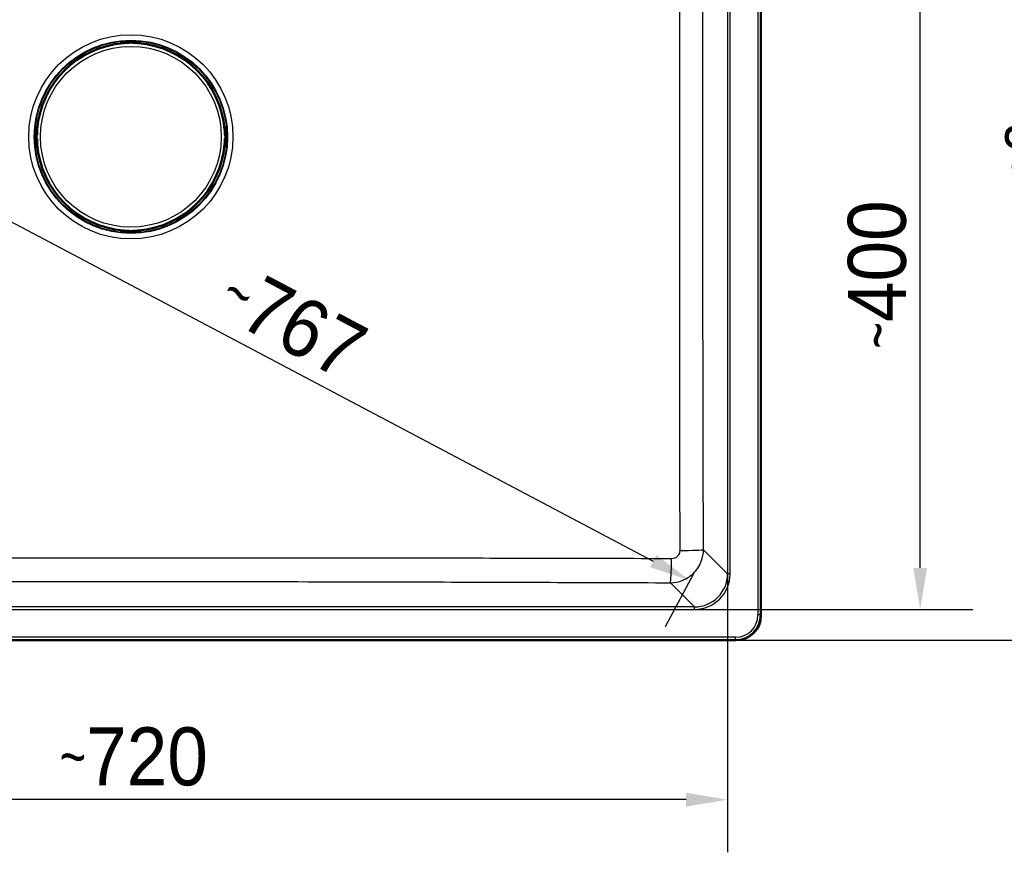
# Model space of a CAD drawing. Header units: millimetres. Extents: x 100 to 2000, y 93 to 2870.
# Tile 3 of 6: x 713 to 1307, y 1347 to 1849. Entities that reach past the tile are written whole.
import ezdxf

# ---------------------------------------------------------------- set-up
doc = ezdxf.new("R2010")
doc.units = ezdxf.units.MM
doc.header["$LTSCALE"] = 10
for name, color, linetype, lineweight in [('Dimensions(ISO)', 7, 'Continuous', 25), ('Visible Edges(ISO)', 7, 'Continuous', 50), ('Visible Tangent Edges(ISO)', 7, 'Continuous', 25)]:
    doc.layers.add(name, color=color, linetype=linetype, lineweight=lineweight)
doc.styles.add('Text_3.5mm', font='arial.ttf', dxfattribs={"width": 0.9})
doc.dimstyles.new('KS-STANDARD', dxfattribs={"dimscale": 10, "dimtxt": 3.5, "dimasz": 2.5, "dimexe": 3.175, "dimexo": 0, "dimgap": 0.8, "dimtad": 1, "dimdec": 1, "dimrnd": 1e-08, "dimtxsty": 'Text_3.5mm', "dimcen": 0.09, "dimdle": 10, "dimclrd": 7, "dimclre": 7, "dimclrt": 7, "dimadec": 0, "dimazin": 2, "dimtfac": 0.714286, "dimtdec": 4, "dimtmove": 0, "dimatfit": 3, "dimfxl": 0, "dimtolj": 1, "dimlwd": 25, "dimlwe": 25, "dimarcsym": 0})

# ---------------------------------------------------------------- blocks, each defined once
blk = doc.blocks.new('*D7')
at = {"layer": 'Defpoints', "color": 0, "linetype": 'Continuous'}
for p in [(1145.04, 1984.94), (1375.01, 1984.94), (1145.04, 1474.94)]:
    blk.add_point(p, dxfattribs=at)
at = {"layer": 'Dimensions(ISO)', "color": 7, "linetype": 'Continuous', "lineweight": 25}
for p, q in [((1145.04, 1984.94), (1406.76, 1984.94)), ((1375.01, 1499.94), (1375.01, 1959.94)), ((1145.04, 1474.94), (1406.76, 1474.94))]:
    blk.add_line(p, q, dxfattribs=at)
at = {"layer": 'Dimensions(ISO)', "color": 7, "linetype": 'Continuous'}
for points in [[(1370.85, 1959.94), (1379.18, 1959.94), (1375.01, 1984.94)], [(1370.85, 1499.94), (1379.18, 1499.94), (1375.01, 1474.94)]]:
    blk.add_solid(points, dxfattribs=at)
at = {"layer": 'Dimensions(ISO)', "color": 7, "linetype": 'Continuous', "lineweight": 25, "insert": (1337.23, 1677.93), "char_height": 35, "attachment_point": 4, "rotation": 90, "style": 'Text_3.5mm'}
blk.add_mtext('\\A1;510{\\H25.000001;\\S+2^ -0;}', dxfattribs=at)
blk = doc.blocks.new('*D8')
at = {"layer": 'Defpoints', "color": 0, "linetype": 'Continuous'}
for p in [(1119.12, 1893.98), (1256.02, 1893.98), (1119.96, 1493.57)]:
    blk.add_point(p, dxfattribs=at)
at = {"layer": 'Dimensions(ISO)', "color": 7, "linetype": 'Continuous', "lineweight": 25}
for p, q in [((1119.12, 1893.98), (1287.77, 1893.98)), ((1256.02, 1518.57), (1256.02, 1868.98)), ((1119.96, 1493.57), (1287.77, 1493.57))]:
    blk.add_line(p, q, dxfattribs=at)
at = {"layer": 'Dimensions(ISO)', "color": 7, "linetype": 'Continuous'}
for points in [[(1251.85, 1868.98), (1260.18, 1868.98), (1256.02, 1893.98)], [(1251.85, 1518.57), (1260.18, 1518.57), (1256.02, 1493.57)]]:
    blk.add_solid(points, dxfattribs=at)
at = {"layer": 'Dimensions(ISO)', "color": 7, "linetype": 'Continuous', "lineweight": 25, "insert": (1230.15, 1650.8), "char_height": 35, "attachment_point": 4, "rotation": 90, "style": 'Text_3.5mm'}
blk.add_mtext('\\A1;\\fArial Narrow|b0|i0;{\\H26.6000;~}\\fArial|b0|i0;400', dxfattribs=at)
blk = doc.blocks.new('*D9')
at = {"layer": 'Defpoints', "color": 0, "linetype": 'Continuous'}
for p in [(420.12, 1514.99), (1139.88, 1514.99), (420.12, 1378.79)]:
    blk.add_point(p, dxfattribs=at)
at = {"layer": 'Dimensions(ISO)', "color": 7, "linetype": 'Continuous', "lineweight": 25}
for p, q in [((420.12, 1514.99), (420.12, 1347.04)), ((1139.88, 1514.99), (1139.88, 1347.04)), ((1114.88, 1378.79), (445.12, 1378.79))]:
    blk.add_line(p, q, dxfattribs=at)
at = {"layer": 'Dimensions(ISO)', "color": 7, "linetype": 'Continuous'}
for points in [[(445.12, 1382.95), (445.12, 1374.62), (420.12, 1378.79)], [(1114.88, 1382.95), (1114.88, 1374.62), (1139.88, 1378.79)]]:
    blk.add_solid(points, dxfattribs=at)
at = {"layer": 'Dimensions(ISO)', "color": 7, "linetype": 'Continuous', "lineweight": 25, "insert": (737.02, 1404.66), "char_height": 35, "attachment_point": 4, "style": 'Text_3.5mm'}
blk.add_mtext('\\A1;\\fArial Narrow|b0|i0;{\\H26.6000;~}\\fArial|b0|i0;720', dxfattribs=at)
blk = doc.blocks.new('*D10')
at = {"layer": 'Defpoints', "color": 0, "linetype": 'Continuous'}
for p in [(440.89, 1874.06), (1119.46, 1515.48), (1117.1, 1511)]:
    blk.add_point(p, dxfattribs=at)
at = {"layer": 'Dimensions(ISO)', "color": 7, "linetype": 'Continuous', "lineweight": 25}
for p, q in [((440.89, 1874.06), (423.69, 1841.51)), ((460.63, 1857.9), (1094.99, 1522.68)), ((1119.46, 1515.48), (1102.26, 1482.93))]:
    blk.add_line(p, q, dxfattribs=at)
at = {"layer": 'Dimensions(ISO)', "color": 7, "linetype": 'Continuous'}
for points in [[(462.57, 1861.59), (458.68, 1854.22), (438.52, 1869.58)], [(1096.94, 1526.37), (1093.05, 1519), (1117.1, 1511)]]:
    blk.add_solid(points, dxfattribs=at)
at = {"layer": 'Dimensions(ISO)', "color": 7, "linetype": 'Continuous', "lineweight": 25, "insert": (837.88, 1687.81), "char_height": 35, "attachment_point": 4, "rotation": 332.14646, "style": 'Text_3.5mm'}
blk.add_mtext('\\A1;\\fArial Narrow|b0|i0;{\\H26.6000;~}\\fArial|b0|i0;767', dxfattribs=at)

msp = doc.modelspace()

# ---------------------------------------------------------------- linework, layer by layer
at = {"layer": 'Visible Edges(ISO)'}
for p, q in [((1160.002, 1489.906), (1160.002, 1969.979)), ((774.171, 1835.294), (774.171, 1835.195)), ((774.171, 1835.195), (774.171, 1834.867)), ((774.225, 1835.342), (774.225, 1835.394)), ((778.802, 1835.142), (774.425, 1835.142)), ((775.63, 1835.142), (775.63, 1835)), ((775.671, 1835.941), (784.332, 1835.941)), ((779.002, 1835.542), (779.002, 1835.662)), ((779.002, 1835.342), (779.002, 1835.542)), ((781.002, 1835.662), (781.002, 1835.542)), ((781.002, 1835.542), (781.002, 1835.342)), ((785.579, 1835.142), (781.202, 1835.142)), ((784.373, 1835.142), (784.373, 1835)), ((785.779, 1835.394), (785.779, 1835.342)), ((785.832, 1835.195), (785.832, 1835.294)), ((785.832, 1834.867), (785.832, 1835.195)), ((722.603, 1774.212), (722.603, 1782.873)), ((723.15, 1784.319), (723.202, 1784.319)), ((723.349, 1784.373), (723.25, 1784.373)), ((723.677, 1784.373), (723.349, 1784.373)), ((723.402, 1784.119), (723.402, 1779.742)), ((723.402, 1782.914), (723.544, 1782.914)), ((836.654, 1784.373), (836.327, 1784.373)), ((836.46, 1782.914), (836.601, 1782.914)), ((836.601, 1784.119), (836.601, 1779.742)), ((836.753, 1784.373), (836.654, 1784.373)), ((836.854, 1784.319), (836.801, 1784.319)), ((837.401, 1774.212), (837.401, 1782.873)), ((722.882, 1779.542), (723.002, 1779.542)), ((723.002, 1777.542), (722.882, 1777.542)), ((723.002, 1779.542), (723.202, 1779.542)), ((723.202, 1777.542), (723.002, 1777.542)), ((723.402, 1777.342), (723.402, 1772.965)), ((836.601, 1777.342), (836.601, 1772.965)), ((836.801, 1779.542), (837.001, 1779.542)), ((837.001, 1777.542), (836.801, 1777.542)), ((837.001, 1779.542), (837.122, 1779.542)), ((837.122, 1777.542), (837.001, 1777.542)), ((723.202, 1772.765), (723.15, 1772.765)), ((723.25, 1772.712), (723.349, 1772.712)), ((723.349, 1772.712), (723.677, 1772.712)), ((723.402, 1774.171), (723.544, 1774.171)), ((836.327, 1772.712), (836.654, 1772.712)), ((836.46, 1774.171), (836.601, 1774.171)), ((836.654, 1772.712), (836.753, 1772.712)), ((836.801, 1772.765), (836.854, 1772.765)), ((774.171, 1722.217), (774.171, 1721.89)), ((775.63, 1722.084), (775.63, 1721.943)), ((784.373, 1722.084), (784.373, 1721.943)), ((785.832, 1721.89), (785.832, 1722.217)), ((774.171, 1721.89), (774.171, 1721.79)), ((774.225, 1721.743), (774.225, 1721.69)), ((778.802, 1721.943), (774.425, 1721.943)), ((775.671, 1721.143), (784.332, 1721.143)), ((779.002, 1721.543), (779.002, 1721.743)), ((779.002, 1721.422), (779.002, 1721.543)), ((781.002, 1721.743), (781.002, 1721.543)), ((781.002, 1721.543), (781.002, 1721.422)), ((785.579, 1721.943), (781.202, 1721.943)), ((785.779, 1721.69), (785.779, 1721.743)), ((785.832, 1721.79), (785.832, 1721.89)), ((414.965, 1474.942), (1145.038, 1474.942))]:
    msp.add_line(p, q, dxfattribs=at)
for centre, radius, start, end in [((780.002, 1778.542), 56.626, 94.54627, 175.45373), ((774.425, 1835.342), 0.2, 180, 270), ((778.802, 1835.342), 0.2, 270, 0), ((781.202, 1835.342), 0.2, 180, 270), ((780.002, 1778.542), 56.626, 4.54627, 85.45373), ((785.579, 1835.342), 0.2, 270, 0), ((723.202, 1784.119), 0.2, 0, 90), ((836.801, 1784.119), 0.2, 90, 180), ((723.202, 1779.742), 0.2, 270, 0), ((723.202, 1777.342), 0.2, 0, 90), ((836.801, 1779.742), 0.2, 180, 270), ((836.801, 1777.342), 0.2, 90, 180), ((723.202, 1772.965), 0.2, 270, 0), ((780.002, 1778.542), 56.626, 184.54627, 265.45373), ((780.002, 1778.542), 56.626, 274.54627, 355.45373), ((836.801, 1772.965), 0.2, 180, 270), ((774.425, 1721.743), 0.2, 90, 180), ((778.802, 1721.743), 0.2, 0, 90), ((781.202, 1721.743), 0.2, 90, 180), ((785.579, 1721.743), 0.2, 0, 90)]:
    msp.add_arc(centre, radius, start, end, dxfattribs=at)
for centre, major_axis, ratio, start_param, end_param in [((774.771, 1835.195), (-0.6, 0), 0.9986295, 5.7595865, 6.2831853), ((774.425, 1835.394), (-0.2, 0), 0.9986295, 5.7595865, 6.2831853), ((785.579, 1835.394), (0.173, 0.1), 0.9993145, 5.7595865, 6.2831853), ((785.232, 1835.195), (0.6, 0), 0.9986295, 0, 0.5235988), ((723.349, 1783.773), (0, 0.6), 0.9986295, 0, 0.5235988), ((723.15, 1784.119), (-0.1, 0.173), 0.9993145, 5.7595865, 6.2831853), ((836.654, 1783.773), (0, 0.6), 0.9986295, 5.7595865, 6.2831853), ((836.854, 1784.119), (0, 0.2), 0.9986295, 5.7595865, 6.2831853), ((723.15, 1772.965), (0, -0.2), 0.9986295, 5.7595865, 6.2831853), ((723.349, 1773.312), (0, -0.6), 0.9986295, 5.7595865, 6.2831853), ((836.654, 1773.312), (0, -0.6), 0.9986295, 0, 0.5235988), ((836.854, 1772.965), (0.1, -0.173), 0.9993145, 5.7595865, 6.2831853), ((774.771, 1721.89), (-0.6, 0), 0.9986295, 0, 0.5235988), ((774.425, 1721.69), (-0.173, -0.1), 0.9993145, 5.7595865, 6.2831853), ((785.232, 1721.89), (0.6, 0), 0.9986295, 5.7595865, 6.2831853), ((785.579, 1721.69), (0.2, 0), 0.9986295, 5.7595865, 6.2831853), ((1144.965, 1489.979), (10.658, -10.658), 0.9951458, 5.5002201, 7.0661505)]:
    msp.add_ellipse(centre, major_axis=major_axis, ratio=ratio, start_param=start_param, end_param=end_param, dxfattribs=at)
for points, knots in [([(774.171, 1835.294), (774.171, 1835.359), (774.182, 1835.425), (774.223, 1835.548), (774.254, 1835.606), (774.331, 1835.708), (774.378, 1835.753), (774.454, 1835.806), (774.479, 1835.821), (774.527, 1835.845), (774.549, 1835.855), (774.605, 1835.876), (774.637, 1835.884), (774.69, 1835.896), (774.712, 1835.9), (774.785, 1835.911), (774.835, 1835.915), (774.951, 1835.924), (775.018, 1835.928), (775.19, 1835.935), (775.302, 1835.938), (775.501, 1835.94), (775.586, 1835.941), (775.671, 1835.941)], [0, 0, 0, 0, 0.0196573, 0.0196573, 0.03895142, 0.03895142, 0.05823465, 0.05823465, 0.06738272, 0.06738272, 0.07529659, 0.07529659, 0.08790625, 0.08790625, 0.09967294, 0.09967294, 0.12689063, 0.12689063, 0.15433077, 0.15433077, 0.19062796, 0.19062796, 0.21603617, 0.21603617, 0.21603617, 0.21603617]), ([(775.513, 1834.99), (775.555, 1834.993), (775.596, 1834.997), (775.674, 1835.004), (775.711, 1835.008), (775.776, 1835.015), (775.805, 1835.019), (775.849, 1835.026), (775.865, 1835.028), (775.877, 1835.031), (775.879, 1835.032), (775.879, 1835.032), (775.879, 1835.032), (775.879, 1835.032)], [0, 0, 0, 0, 0.012563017, 0.012563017, 0.025126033, 0.025126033, 0.037514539, 0.037514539, 0.049084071, 0.049084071, 0.052984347, 0.052984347, 0.053534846, 0.053534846, 0.053534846, 0.053534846]), ([(784.124, 1835.032), (784.124, 1835.032), (784.125, 1835.031), (784.131, 1835.03), (784.138, 1835.029), (784.161, 1835.025), (784.18, 1835.022), (784.228, 1835.015), (784.258, 1835.012), (784.327, 1835.004), (784.366, 1835.001), (784.433, 1834.995), (784.462, 1834.992), (784.49, 1834.99)], [0.019765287, 0.019765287, 0.019765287, 0.019765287, 0.022905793, 0.022905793, 0.029801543, 0.029801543, 0.040160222, 0.040160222, 0.052161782, 0.052161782, 0.064649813, 0.064649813, 0.073300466, 0.073300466, 0.073300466, 0.073300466]), ([(784.332, 1835.941), (784.437, 1835.941), (784.542, 1835.94), (784.738, 1835.937), (784.831, 1835.934), (784.999, 1835.927), (785.075, 1835.923), (785.178, 1835.914), (785.212, 1835.911), (785.271, 1835.903), (785.296, 1835.899), (785.344, 1835.89), (785.365, 1835.885), (785.423, 1835.868), (785.463, 1835.852), (785.534, 1835.816), (785.566, 1835.796), (785.636, 1835.742), (785.672, 1835.706), (785.742, 1835.618), (785.773, 1835.562), (785.817, 1835.443), (785.83, 1835.379), (785.832, 1835.308), (785.832, 1835.301), (785.832, 1835.294)], [0, 0, 0, 0, 0.03125424, 0.03125424, 0.06205631, 0.06205631, 0.09385377, 0.09385377, 0.11215263, 0.11215263, 0.12586969, 0.12586969, 0.1351267, 0.1351267, 0.14902565, 0.14902565, 0.16060251, 0.16060251, 0.17588251, 0.17588251, 0.19469409, 0.19469409, 0.2139782, 0.2139782, 0.21605307, 0.21605307, 0.21605307, 0.21605307]), ([(722.603, 1782.873), (722.603, 1782.977), (722.604, 1783.083), (722.607, 1783.279), (722.61, 1783.372), (722.617, 1783.54), (722.621, 1783.616), (722.63, 1783.718), (722.633, 1783.752), (722.641, 1783.811), (722.645, 1783.837), (722.654, 1783.884), (722.659, 1783.906), (722.676, 1783.963), (722.691, 1784.003), (722.728, 1784.075), (722.748, 1784.107), (722.802, 1784.176), (722.838, 1784.213), (722.926, 1784.282), (722.982, 1784.314), (723.101, 1784.358), (723.165, 1784.37), (723.236, 1784.373), (723.243, 1784.373), (723.25, 1784.373)], [0, 0, 0, 0, 0.03125424, 0.03125424, 0.06205631, 0.06205631, 0.09385377, 0.09385377, 0.11215263, 0.11215263, 0.12586969, 0.12586969, 0.1351267, 0.1351267, 0.14902565, 0.14902565, 0.16060251, 0.16060251, 0.17588251, 0.17588251, 0.19469409, 0.19469409, 0.2139782, 0.2139782, 0.21605307, 0.21605307, 0.21605307, 0.21605307]), ([(723.512, 1782.664), (723.512, 1782.664), (723.513, 1782.666), (723.514, 1782.671), (723.515, 1782.678), (723.519, 1782.701), (723.522, 1782.72), (723.529, 1782.768), (723.532, 1782.799), (723.539, 1782.868), (723.543, 1782.906), (723.549, 1782.974), (723.552, 1783.002), (723.554, 1783.031)], [0.019765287, 0.019765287, 0.019765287, 0.019765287, 0.022905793, 0.022905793, 0.029801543, 0.029801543, 0.040160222, 0.040160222, 0.052161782, 0.052161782, 0.064649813, 0.064649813, 0.073300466, 0.073300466, 0.073300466, 0.073300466]), ([(836.449, 1783.031), (836.453, 1782.989), (836.456, 1782.948), (836.464, 1782.87), (836.468, 1782.833), (836.475, 1782.767), (836.479, 1782.739), (836.485, 1782.695), (836.488, 1782.678), (836.49, 1782.667), (836.491, 1782.665), (836.491, 1782.665), (836.491, 1782.664), (836.491, 1782.664)], [0, 0, 0, 0, 0.012563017, 0.012563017, 0.025126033, 0.025126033, 0.037514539, 0.037514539, 0.049084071, 0.049084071, 0.052984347, 0.052984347, 0.053534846, 0.053534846, 0.053534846, 0.053534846]), ([(836.753, 1784.373), (836.819, 1784.373), (836.885, 1784.362), (837.007, 1784.32), (837.065, 1784.29), (837.167, 1784.213), (837.213, 1784.166), (837.266, 1784.09), (837.281, 1784.065), (837.305, 1784.017), (837.314, 1783.994), (837.335, 1783.939), (837.344, 1783.907), (837.356, 1783.854), (837.359, 1783.831), (837.37, 1783.759), (837.375, 1783.709), (837.383, 1783.593), (837.387, 1783.526), (837.394, 1783.354), (837.397, 1783.242), (837.4, 1783.043), (837.401, 1782.958), (837.401, 1782.873)], [0, 0, 0, 0, 0.0196573, 0.0196573, 0.03895142, 0.03895142, 0.05823465, 0.05823465, 0.06738272, 0.06738272, 0.07529659, 0.07529659, 0.08790625, 0.08790625, 0.09967294, 0.09967294, 0.12689063, 0.12689063, 0.15433077, 0.15433077, 0.19062796, 0.19062796, 0.21603617, 0.21603617, 0.21603617, 0.21603617]), ([(723.25, 1772.712), (723.185, 1772.712), (723.118, 1772.722), (722.996, 1772.764), (722.938, 1772.795), (722.836, 1772.872), (722.791, 1772.919), (722.738, 1772.994), (722.723, 1773.02), (722.699, 1773.068), (722.689, 1773.09), (722.668, 1773.146), (722.66, 1773.178), (722.648, 1773.23), (722.644, 1773.253), (722.633, 1773.326), (722.629, 1773.375), (722.62, 1773.492), (722.616, 1773.559), (722.609, 1773.73), (722.606, 1773.843), (722.603, 1774.041), (722.603, 1774.127), (722.603, 1774.212)], [0, 0, 0, 0, 0.0196573, 0.0196573, 0.03895142, 0.03895142, 0.05823465, 0.05823465, 0.06738272, 0.06738272, 0.07529659, 0.07529659, 0.08790625, 0.08790625, 0.09967294, 0.09967294, 0.12689063, 0.12689063, 0.15433077, 0.15433077, 0.19062796, 0.19062796, 0.21603617, 0.21603617, 0.21603617, 0.21603617]), ([(723.554, 1774.054), (723.551, 1774.095), (723.547, 1774.136), (723.54, 1774.215), (723.536, 1774.252), (723.528, 1774.317), (723.525, 1774.345), (723.518, 1774.389), (723.515, 1774.406), (723.513, 1774.417), (723.512, 1774.419), (723.512, 1774.42), (723.512, 1774.42), (723.512, 1774.42)], [0, 0, 0, 0, 0.012563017, 0.012563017, 0.025126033, 0.025126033, 0.037514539, 0.037514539, 0.049084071, 0.049084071, 0.052984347, 0.052984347, 0.053534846, 0.053534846, 0.053534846, 0.053534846]), ([(836.491, 1774.42), (836.491, 1774.42), (836.491, 1774.419), (836.489, 1774.413), (836.488, 1774.406), (836.484, 1774.383), (836.481, 1774.364), (836.475, 1774.316), (836.471, 1774.286), (836.464, 1774.217), (836.46, 1774.178), (836.454, 1774.111), (836.452, 1774.082), (836.449, 1774.054)], [0.019765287, 0.019765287, 0.019765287, 0.019765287, 0.022905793, 0.022905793, 0.029801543, 0.029801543, 0.040160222, 0.040160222, 0.052161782, 0.052161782, 0.064649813, 0.064649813, 0.073300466, 0.073300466, 0.073300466, 0.073300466]), ([(837.401, 1774.212), (837.401, 1774.107), (837.4, 1774.002), (837.396, 1773.806), (837.393, 1773.713), (837.386, 1773.545), (837.382, 1773.469), (837.374, 1773.366), (837.37, 1773.332), (837.363, 1773.273), (837.359, 1773.248), (837.349, 1773.2), (837.344, 1773.179), (837.327, 1773.121), (837.312, 1773.081), (837.275, 1773.01), (837.255, 1772.978), (837.202, 1772.908), (837.166, 1772.872), (837.077, 1772.802), (837.021, 1772.771), (836.903, 1772.727), (836.838, 1772.714), (836.767, 1772.712), (836.76, 1772.712), (836.753, 1772.712)], [0, 0, 0, 0, 0.03125424, 0.03125424, 0.06205631, 0.06205631, 0.09385377, 0.09385377, 0.11215263, 0.11215263, 0.12586969, 0.12586969, 0.1351267, 0.1351267, 0.14902565, 0.14902565, 0.16060251, 0.16060251, 0.17588251, 0.17588251, 0.19469409, 0.19469409, 0.2139782, 0.2139782, 0.21605307, 0.21605307, 0.21605307, 0.21605307]), ([(775.879, 1722.053), (775.879, 1722.053), (775.878, 1722.053), (775.873, 1722.054), (775.866, 1722.056), (775.842, 1722.06), (775.824, 1722.063), (775.776, 1722.069), (775.745, 1722.073), (775.676, 1722.08), (775.638, 1722.084), (775.57, 1722.09), (775.542, 1722.092), (775.513, 1722.094)], [0.019765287, 0.019765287, 0.019765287, 0.019765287, 0.022905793, 0.022905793, 0.029801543, 0.029801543, 0.040160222, 0.040160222, 0.052161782, 0.052161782, 0.064649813, 0.064649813, 0.073300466, 0.073300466, 0.073300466, 0.073300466]), ([(784.49, 1722.094), (784.449, 1722.091), (784.408, 1722.088), (784.329, 1722.08), (784.292, 1722.076), (784.227, 1722.069), (784.198, 1722.065), (784.154, 1722.059), (784.138, 1722.056), (784.126, 1722.053), (784.125, 1722.053), (784.124, 1722.053), (784.124, 1722.053), (784.124, 1722.053)], [0, 0, 0, 0, 0.012563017, 0.012563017, 0.025126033, 0.025126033, 0.037514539, 0.037514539, 0.049084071, 0.049084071, 0.052984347, 0.052984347, 0.053534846, 0.053534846, 0.053534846, 0.053534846]), ([(775.671, 1721.143), (775.567, 1721.143), (775.461, 1721.144), (775.265, 1721.148), (775.172, 1721.151), (775.004, 1721.157), (774.928, 1721.162), (774.826, 1721.17), (774.791, 1721.174), (774.732, 1721.181), (774.707, 1721.185), (774.659, 1721.195), (774.638, 1721.2), (774.58, 1721.217), (774.54, 1721.232), (774.469, 1721.269), (774.437, 1721.289), (774.368, 1721.342), (774.331, 1721.378), (774.261, 1721.467), (774.23, 1721.523), (774.186, 1721.641), (774.174, 1721.706), (774.171, 1721.777), (774.171, 1721.784), (774.171, 1721.79)], [0, 0, 0, 0, 0.03125424, 0.03125424, 0.06205631, 0.06205631, 0.09385377, 0.09385377, 0.11215263, 0.11215263, 0.12586969, 0.12586969, 0.1351267, 0.1351267, 0.14902565, 0.14902565, 0.16060251, 0.16060251, 0.17588251, 0.17588251, 0.19469409, 0.19469409, 0.2139782, 0.2139782, 0.21605307, 0.21605307, 0.21605307, 0.21605307]), ([(785.832, 1721.79), (785.832, 1721.725), (785.821, 1721.659), (785.78, 1721.536), (785.749, 1721.478), (785.672, 1721.376), (785.625, 1721.331), (785.55, 1721.278), (785.524, 1721.263), (785.476, 1721.239), (785.454, 1721.229), (785.398, 1721.209), (785.366, 1721.2), (785.313, 1721.188), (785.291, 1721.185), (785.218, 1721.174), (785.169, 1721.169), (785.052, 1721.161), (784.985, 1721.157), (784.813, 1721.15), (784.701, 1721.147), (784.502, 1721.144), (784.417, 1721.143), (784.332, 1721.143)], [0, 0, 0, 0, 0.0196573, 0.0196573, 0.03895142, 0.03895142, 0.05823465, 0.05823465, 0.06738272, 0.06738272, 0.07529659, 0.07529659, 0.08790625, 0.08790625, 0.09967294, 0.09967294, 0.12689063, 0.12689063, 0.15433077, 0.15433077, 0.19062796, 0.19062796, 0.21603617, 0.21603617, 0.21603617, 0.21603617])]:
    msp.add_open_spline(points, degree=3, knots=knots, dxfattribs=at)
at = {"layer": 'Visible Tangent Edges(ISO)'}
for p, q in [((1158.183, 1969.657), (1158.183, 1490.228)), ((1159.68, 1490.228), (1159.68, 1969.657)), ((1139.882, 1944.899), (1139.882, 1514.986)), ((1141.376, 1514.986), (1141.376, 1944.899)), ((774.251, 1835.442), (774.251, 1835.494)), ((774.425, 1835.331), (774.425, 1835.142)), ((778.802, 1835.331), (774.425, 1835.331)), ((774.771, 1835.741), (774.771, 1835.893)), ((774.771, 1835.531), (774.771, 1835.741)), ((778.802, 1835.741), (774.771, 1835.741)), ((774.771, 1835.531), (778.802, 1835.531)), ((775.23, 1835.142), (775.23, 1834.967)), ((775.513, 1834.99), (775.513, 1834.99)), ((775.671, 1835.941), (775.671, 1835.94)), ((775.671, 1835.94), (784.332, 1835.94)), ((778.802, 1835.862), (778.802, 1835.741)), ((778.802, 1835.531), (778.802, 1835.741)), ((778.802, 1835.531), (778.802, 1835.331)), ((778.802, 1835.142), (778.802, 1835.331)), ((781.202, 1835.741), (781.202, 1835.862)), ((781.202, 1835.741), (781.202, 1835.531)), ((785.232, 1835.741), (781.202, 1835.741)), ((781.202, 1835.331), (781.202, 1835.531)), ((781.202, 1835.531), (785.232, 1835.531)), ((781.202, 1835.331), (781.202, 1835.142)), ((785.579, 1835.331), (781.202, 1835.331)), ((784.332, 1835.941), (784.332, 1835.94)), ((784.49, 1834.99), (784.49, 1834.99)), ((784.773, 1835.142), (784.773, 1834.967)), ((785.232, 1835.893), (785.232, 1835.741)), ((785.232, 1835.531), (785.232, 1835.741)), ((785.579, 1835.142), (785.579, 1835.331)), ((785.752, 1835.494), (785.752, 1835.442)), ((722.603, 1782.873), (722.604, 1782.873)), ((722.604, 1774.212), (722.604, 1782.873)), ((722.651, 1783.773), (722.803, 1783.773)), ((723.013, 1783.773), (722.803, 1783.773)), ((722.803, 1783.773), (722.803, 1779.742)), ((723.013, 1779.742), (723.013, 1783.773)), ((723.05, 1784.292), (723.102, 1784.292)), ((723.402, 1784.119), (723.212, 1784.119)), ((723.212, 1784.119), (723.212, 1779.742)), ((723.402, 1783.314), (723.577, 1783.314)), ((723.554, 1783.031), (723.554, 1783.031)), ((836.426, 1783.314), (836.601, 1783.314)), ((836.449, 1783.031), (836.449, 1783.031)), ((836.791, 1784.119), (836.601, 1784.119)), ((836.791, 1779.742), (836.791, 1784.119)), ((836.901, 1784.292), (836.954, 1784.292)), ((837.201, 1783.773), (836.991, 1783.773)), ((836.991, 1783.773), (836.991, 1779.742)), ((837.201, 1779.742), (837.201, 1783.773)), ((837.201, 1783.773), (837.353, 1783.773)), ((837.4, 1782.873), (837.4, 1774.212)), ((837.4, 1782.873), (837.401, 1782.873)), ((722.803, 1779.742), (722.682, 1779.742)), ((722.682, 1777.342), (722.803, 1777.342)), ((722.803, 1779.742), (723.013, 1779.742)), ((723.013, 1777.342), (722.803, 1777.342)), ((722.803, 1777.342), (722.803, 1773.312)), ((723.212, 1779.742), (723.013, 1779.742)), ((723.013, 1777.342), (723.212, 1777.342)), ((723.013, 1773.312), (723.013, 1777.342)), ((723.212, 1779.742), (723.402, 1779.742)), ((723.402, 1777.342), (723.212, 1777.342)), ((723.212, 1777.342), (723.212, 1772.965)), ((836.601, 1779.742), (836.791, 1779.742)), ((836.791, 1777.342), (836.601, 1777.342)), ((836.991, 1779.742), (836.791, 1779.742)), ((836.791, 1777.342), (836.991, 1777.342)), ((836.791, 1772.965), (836.791, 1777.342)), ((836.991, 1779.742), (837.201, 1779.742)), ((837.201, 1777.342), (836.991, 1777.342)), ((836.991, 1777.342), (836.991, 1773.312)), ((837.321, 1779.742), (837.201, 1779.742)), ((837.201, 1773.312), (837.201, 1777.342)), ((837.201, 1777.342), (837.321, 1777.342)), ((722.603, 1774.212), (722.604, 1774.212)), ((722.803, 1773.312), (722.651, 1773.312)), ((723.013, 1773.312), (722.803, 1773.312)), ((723.102, 1772.792), (723.05, 1772.792)), ((723.212, 1772.965), (723.402, 1772.965)), ((723.402, 1773.771), (723.577, 1773.771)), ((723.554, 1774.054), (723.554, 1774.054)), ((836.426, 1773.771), (836.601, 1773.771)), ((836.449, 1774.054), (836.449, 1774.054)), ((836.601, 1772.965), (836.791, 1772.965)), ((836.954, 1772.792), (836.901, 1772.792)), ((837.201, 1773.312), (836.991, 1773.312)), ((837.353, 1773.312), (837.201, 1773.312)), ((837.4, 1774.212), (837.401, 1774.212)), ((775.23, 1722.118), (775.23, 1721.943)), ((775.513, 1722.094), (775.513, 1722.095)), ((784.49, 1722.094), (784.49, 1722.095)), ((784.773, 1722.118), (784.773, 1721.943)), ((774.251, 1721.59), (774.251, 1721.643)), ((774.425, 1721.943), (774.425, 1721.753)), ((774.425, 1721.753), (778.802, 1721.753)), ((774.771, 1721.343), (774.771, 1721.553)), ((778.802, 1721.553), (774.771, 1721.553)), ((774.771, 1721.343), (778.802, 1721.343)), ((774.771, 1721.191), (774.771, 1721.343)), ((784.332, 1721.144), (775.671, 1721.144)), ((775.671, 1721.144), (775.671, 1721.143)), ((778.802, 1721.753), (778.802, 1721.943)), ((778.802, 1721.753), (778.802, 1721.553)), ((778.802, 1721.343), (778.802, 1721.553)), ((778.802, 1721.343), (778.802, 1721.223)), ((781.202, 1721.943), (781.202, 1721.753)), ((781.202, 1721.553), (781.202, 1721.753)), ((781.202, 1721.753), (785.579, 1721.753)), ((781.202, 1721.553), (781.202, 1721.343)), ((785.232, 1721.553), (781.202, 1721.553)), ((781.202, 1721.223), (781.202, 1721.343)), ((781.202, 1721.343), (785.232, 1721.343)), ((784.332, 1721.144), (784.332, 1721.143)), ((785.232, 1721.343), (785.232, 1721.553)), ((785.232, 1721.343), (785.232, 1721.191)), ((785.579, 1721.753), (785.579, 1721.943)), ((785.752, 1721.643), (785.752, 1721.59)), ((1139.882, 1514.986), (1125.332, 1529.535)), ((1141.376, 1514.986), (1139.882, 1514.986)), ((1105.404, 1509.616), (1119.958, 1495.062)), ((1119.958, 1495.062), (440.045, 1495.062)), ((440.045, 1493.568), (1119.958, 1493.568)), ((1119.958, 1493.568), (1119.958, 1495.062)), ((1159.68, 1490.228), (1158.183, 1490.228)), ((1160.002, 1489.906), (1159.68, 1490.228)), ((1144.716, 1476.761), (415.287, 1476.761)), ((415.287, 1475.264), (1144.716, 1475.264)), ((1144.716, 1475.264), (1144.716, 1476.761)), ((1144.716, 1475.264), (1145.038, 1474.942))]:
    msp.add_line(p, q, dxfattribs=at)
for radius in [61.592, 58.284, 58.137, 57.911, 56.606, 54.484]:
    msp.add_circle((780.002, 1778.542), radius, dxfattribs=at)
for start, end in [(94.54627, 175.45373), (4.54627, 85.45373), (184.54627, 265.45373), (274.54627, 355.45373)]:
    msp.add_arc((780.002, 1778.542), 56.626, start, end, dxfattribs=at)
for centre, major_axis, ratio, start_param, end_param in [((774.771, 1835.294), (-0.6, 0), 0.9986295, 4.712389, 6.2831853), ((774.425, 1835.342), (-0.2, 0), 0.9986295, 5.7595865, 6.2831853), ((774.771, 1835.142), (-0.6, 0), 0.9986295, 4.712389, 5.7595865), ((774.425, 1835.342), (-0.173, 0.1), 0.0453243, 0.0261979, 1.5969942), ((774.771, 1835.132), (0.4, 0), 0.9986295, 1.5707963, 2.6179939), ((775.671, 1835.893), (-0.9, 0), 0.052336, 4.712389, 6.2831853), ((775.904, 1834.946), (0.012, 0.0993), 0.9645145, 0.1995413, 0.7680405), ((780.002, 1835.862), (1.2, 0), 0.052336, 0, 3.1415927), ((778.802, 1835.662), (0.2, 0), 0.9986295, 0, 1.5707963), ((778.802, 1835.542), (0.2, 0), 0.9986295, 0, 1.5707963), ((778.802, 1835.542), (0.2, 0), 0.052336, 4.712389, 6.2831853), ((778.802, 1835.342), (0.2, 0), 0.052336, 4.712389, 6.2831853), ((780.002, 1835.662), (-1, 0), 0.052336, 3.1415927, 6.2831853), ((780.002, 1835.462), (1, 0), 0.052336, 0, 3.1415927), ((781.202, 1835.662), (-0.2, 0), 0.9986295, 4.712389, 6.2831853), ((781.202, 1835.542), (-0.2, 0), 0.9986295, 4.712389, 6.2831853), ((781.202, 1835.542), (-0.2, 0), 0.052336, 0, 1.5707963), ((781.202, 1835.342), (-0.2, 0), 0.052336, 0, 1.5707963), ((784.099, 1834.946), (-0.012, 0.0993), 0.9645145, 5.5149018, 6.083644), ((784.332, 1835.893), (0.9, 0), 0.052336, 0, 1.5707963), ((785.232, 1835.294), (0.6, 0), 0.9986295, 0, 1.5707963), ((785.232, 1835.142), (-0.6, 0), 0.9986295, 3.6651914, 4.712389), ((785.232, 1835.132), (0.4, 0), 0.9986295, 0.5235988, 1.5707963), ((785.579, 1835.342), (0.173, 0.1), 0.0453243, 4.6861911, 6.2569874), ((785.579, 1835.342), (0.173, 0.1), 0.9993145, 5.7595865, 6.2831853), ((722.651, 1782.873), (0, 0.9), 0.052336, 0, 1.5707963), ((723.25, 1783.773), (0, 0.6), 0.9986295, 0, 1.5707963), ((723.402, 1783.773), (0, -0.6), 0.9986295, 3.6651914, 4.712389), ((723.412, 1783.773), (0, 0.4), 0.9986295, 0.5235988, 1.5707963), ((723.202, 1784.119), (-0.1, 0.173), 0.9993145, 5.7595865, 6.2831853), ((723.202, 1784.119), (-0.1, 0.173), 0.0453243, 4.6861911, 6.2569874), ((723.598, 1782.64), (-0.0993, -0.012), 0.9645145, 5.5149018, 6.083644), ((836.405, 1782.64), (0.0993, -0.012), 0.9645145, 0.1995413, 0.7680405), ((836.753, 1783.773), (0, 0.6), 0.9986295, 4.712389, 6.2831853), ((836.801, 1784.119), (0.1, 0.173), 0.0453243, 0.0261979, 1.5969942), ((836.591, 1783.773), (0, -0.4), 0.9986295, 1.5707963, 2.6179939), ((836.801, 1784.119), (0, 0.2), 0.9986295, 5.7595865, 6.2831853), ((836.602, 1783.773), (0, 0.6), 0.9986295, 4.712389, 5.7595865), ((837.353, 1782.873), (0, 0.9), 0.052336, 4.712389, 6.2831853), ((722.682, 1778.542), (0, 1.2), 0.052336, 0, 3.1415927), ((722.882, 1779.742), (0, -0.2), 0.9986295, 4.712389, 6.2831853), ((722.882, 1777.342), (0, 0.2), 0.9986295, 0, 1.5707963), ((723.002, 1779.742), (0, -0.2), 0.9986295, 4.712389, 6.2831853), ((723.002, 1777.342), (0, 0.2), 0.9986295, 0, 1.5707963), ((722.882, 1778.542), (0, -1), 0.052336, 3.1415927, 6.2831853), ((723.002, 1779.742), (0, -0.2), 0.052336, 0, 1.5707963), ((723.002, 1777.342), (0, 0.2), 0.052336, 4.712389, 6.2831853), ((723.082, 1778.542), (0, 1), 0.052336, 0, 3.1415927), ((723.202, 1779.742), (0, -0.2), 0.052336, 0, 1.5707963), ((723.202, 1777.342), (0, 0.2), 0.052336, 4.712389, 6.2831853), ((836.801, 1779.742), (0, -0.2), 0.052336, 4.712389, 6.2831853), ((836.801, 1777.342), (0, 0.2), 0.052336, 0, 1.5707963), ((836.922, 1778.542), (0, -1), 0.052336, 0, 3.1415927), ((837.001, 1779.742), (0, -0.2), 0.052336, 4.712389, 6.2831853), ((837.001, 1777.342), (0, 0.2), 0.052336, 0, 1.5707963), ((837.001, 1779.742), (0, -0.2), 0.9986295, 0, 1.5707963), ((837.001, 1777.342), (0, 0.2), 0.9986295, 4.712389, 6.2831853), ((837.122, 1779.742), (0, -0.2), 0.9986295, 0, 1.5707963), ((837.122, 1778.542), (0, 1), 0.052336, 3.1415927, 6.2831853), ((837.122, 1777.342), (0, 0.2), 0.9986295, 4.712389, 6.2831853), ((837.321, 1778.542), (0, -1.2), 0.052336, 0, 3.1415927), ((722.651, 1774.212), (0, -0.9), 0.052336, 4.712389, 6.2831853), ((723.25, 1773.312), (0, -0.6), 0.9986295, 4.712389, 6.2831853), ((723.402, 1773.312), (0, -0.6), 0.9986295, 4.712389, 5.7595865), ((723.412, 1773.312), (0, 0.4), 0.9986295, 1.5707963, 2.6179939), ((723.202, 1772.965), (-0.1, -0.173), 0.0453243, 0.0261979, 1.5969942), ((723.202, 1772.965), (0, -0.2), 0.9986295, 5.7595865, 6.2831853), ((723.598, 1774.445), (-0.0993, 0.012), 0.9645145, 0.1995413, 0.7680405), ((836.405, 1774.445), (0.0993, 0.012), 0.9645145, 5.5149018, 6.083644), ((836.753, 1773.312), (0, -0.6), 0.9986295, 0, 1.5707963), ((836.591, 1773.312), (0, -0.4), 0.9986295, 0.5235988, 1.5707963), ((836.801, 1772.965), (0.1, -0.173), 0.0453243, 4.6861911, 6.2569874), ((836.801, 1772.965), (0.1, -0.173), 0.9993145, 5.7595865, 6.2831853), ((836.602, 1773.312), (0, 0.6), 0.9986295, 3.6651914, 4.712389), ((837.353, 1774.212), (0, -0.9), 0.052336, 0, 1.5707963), ((775.904, 1722.139), (0.012, -0.0993), 0.9645145, 5.5149018, 6.083644), ((784.099, 1722.139), (-0.012, -0.0993), 0.9645145, 0.1995413, 0.7680405), ((774.771, 1721.79), (-0.6, 0), 0.9986295, 0, 1.5707963), ((774.425, 1721.743), (-0.173, -0.1), 0.9993145, 5.7595865, 6.2831853), ((774.425, 1721.743), (-0.173, -0.1), 0.0453243, 4.6861911, 6.2569874), ((774.771, 1721.942), (0.6, 0), 0.9986295, 3.6651914, 4.712389), ((774.771, 1721.953), (-0.4, 0), 0.9986295, 0.5235988, 1.5707963), ((775.671, 1721.191), (-0.9, 0), 0.052336, 0, 1.5707963), ((778.802, 1721.743), (0.2, 0), 0.052336, 0, 1.5707963), ((778.802, 1721.543), (0.2, 0), 0.052336, 0, 1.5707963), ((778.802, 1721.543), (0.2, 0), 0.9986295, 4.712389, 6.2831853), ((778.802, 1721.422), (0.2, 0), 0.9986295, 4.712389, 6.2831853), ((780.002, 1721.223), (-1.2, 0), 0.052336, 0, 3.1415927), ((780.002, 1721.622), (-1, 0), 0.052336, 0, 3.1415927), ((780.002, 1721.422), (1, 0), 0.052336, 3.1415927, 6.2831853), ((781.202, 1721.743), (-0.2, 0), 0.052336, 4.712389, 6.2831853), ((781.202, 1721.543), (-0.2, 0), 0.052336, 4.712389, 6.2831853), ((781.202, 1721.543), (-0.2, 0), 0.9986295, 0, 1.5707963), ((781.202, 1721.422), (-0.2, 0), 0.9986295, 0, 1.5707963), ((784.332, 1721.191), (0.9, 0), 0.052336, 4.712389, 6.2831853), ((785.232, 1721.79), (0.6, 0), 0.9986295, 4.712389, 6.2831853), ((785.232, 1721.953), (-0.4, 0), 0.9986295, 1.5707963, 2.6179939), ((785.232, 1721.942), (0.6, 0), 0.9986295, 4.712389, 5.7595865), ((785.579, 1721.743), (0.173, -0.1), 0.0453243, 0.0261979, 1.5969942), ((785.579, 1721.743), (0.2, 0), 0.9986295, 5.7595865, 6.2831853), ((1110.389, 1529.535), (15, 0.042), 0.0316431, 4.7541085, 6.195875), ((1105.404, 1524.559), (-0.054, -15), 0.0413943, 0.0873415, 1.5387389), ((1119.794, 1515.15), (15.319, -15.319), 0.9924325, 5.5015852, 7.0647854), ((1119.794, 1515.15), (14.266, -14.266), 0.9913115, 5.5015852, 7.0647854), ((1144.65, 1490.294), (9.593, -9.593), 0.9951458, 5.5002201, 7.0661505), ((1144.65, 1490.294), (10.648, -10.648), 0.9961105, 5.5002201, 7.0661505)]:
    msp.add_ellipse(centre, major_axis=major_axis, ratio=ratio, start_param=start_param, end_param=end_param, dxfattribs=at)
for points, knots in [([(1110.813, 1860.199), (1110.798, 1832.225), (1110.79, 1804.243), (1110.791, 1749.024), (1110.799, 1721.787), (1110.847, 1639.356), (1110.914, 1584.19), (1111.016, 1529.063)], [0, 0, 0, 0, 8.3746858, 8.3746858, 16.52637, 16.52637, 33.05274, 33.05274, 33.05274, 33.05274]), ([(1125.332, 1529.535), (1125.18, 1584.596), (1125.059, 1639.669), (1124.966, 1721.922), (1124.949, 1749.094), (1124.948, 1804.182), (1124.963, 1832.097), (1124.994, 1860.011)], [-33.05274, -33.05274, -33.05274, -33.05274, -16.52637, -16.52637, -8.3746858, -8.3746858, 0, 0, 0, 0]), ([(775.513, 1834.99), (775.539, 1834.992), (775.565, 1834.994), (775.631, 1835), (775.671, 1835.004), (775.754, 1835.013), (775.796, 1835.017), (775.871, 1835.028), (775.899, 1835.034), (775.915, 1835.041), (775.911, 1835.044), (775.897, 1835.045)], [0, 0, 0, 0, 0.007791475, 0.007791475, 0.020257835, 0.020257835, 0.036464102, 0.036464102, 0.057532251, 0.057532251, 0.073300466, 0.073300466, 0.073300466, 0.073300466]), ([(784.106, 1835.045), (784.099, 1835.045), (784.095, 1835.044), (784.09, 1835.04), (784.094, 1835.038), (784.117, 1835.031), (784.14, 1835.027), (784.215, 1835.016), (784.272, 1835.01), (784.385, 1834.999), (784.438, 1834.994), (784.49, 1834.99)], [0, 0, 0, 0, 0.007791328, 0.007791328, 0.020257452, 0.020257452, 0.036463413, 0.036463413, 0.057531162, 0.057531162, 0.073300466, 0.073300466, 0.073300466, 0.073300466]), ([(723.498, 1782.647), (723.499, 1782.64), (723.5, 1782.636), (723.503, 1782.631), (723.506, 1782.634), (723.512, 1782.657), (723.517, 1782.681), (723.527, 1782.755), (723.534, 1782.813), (723.545, 1782.926), (723.55, 1782.978), (723.554, 1783.031)], [0, 0, 0, 0, 0.007791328, 0.007791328, 0.020257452, 0.020257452, 0.036463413, 0.036463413, 0.057531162, 0.057531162, 0.073300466, 0.073300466, 0.073300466, 0.073300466]), ([(836.449, 1783.031), (836.451, 1783.005), (836.454, 1782.979), (836.459, 1782.913), (836.463, 1782.873), (836.472, 1782.79), (836.477, 1782.748), (836.488, 1782.673), (836.493, 1782.645), (836.501, 1782.629), (836.503, 1782.633), (836.505, 1782.647)], [0, 0, 0, 0, 0.007791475, 0.007791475, 0.020257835, 0.020257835, 0.036464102, 0.036464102, 0.057532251, 0.057532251, 0.073300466, 0.073300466, 0.073300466, 0.073300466]), ([(723.554, 1774.054), (723.552, 1774.08), (723.55, 1774.106), (723.544, 1774.172), (723.54, 1774.211), (723.531, 1774.295), (723.526, 1774.336), (723.516, 1774.412), (723.51, 1774.439), (723.503, 1774.455), (723.5, 1774.451), (723.498, 1774.438)], [0, 0, 0, 0, 0.007791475, 0.007791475, 0.020257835, 0.020257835, 0.036464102, 0.036464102, 0.057532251, 0.057532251, 0.073300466, 0.073300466, 0.073300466, 0.073300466]), ([(836.505, 1774.438), (836.504, 1774.445), (836.503, 1774.449), (836.5, 1774.454), (836.497, 1774.45), (836.491, 1774.427), (836.487, 1774.404), (836.476, 1774.329), (836.469, 1774.272), (836.458, 1774.159), (836.453, 1774.106), (836.449, 1774.054)], [0, 0, 0, 0, 0.007791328, 0.007791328, 0.020257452, 0.020257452, 0.036463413, 0.036463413, 0.057531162, 0.057531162, 0.073300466, 0.073300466, 0.073300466, 0.073300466]), ([(775.897, 1722.039), (775.904, 1722.04), (775.908, 1722.041), (775.913, 1722.044), (775.91, 1722.046), (775.887, 1722.053), (775.863, 1722.057), (775.789, 1722.068), (775.731, 1722.075), (775.618, 1722.086), (775.566, 1722.09), (775.513, 1722.095)], [0, 0, 0, 0, 0.007791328, 0.007791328, 0.020257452, 0.020257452, 0.036463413, 0.036463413, 0.057531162, 0.057531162, 0.073300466, 0.073300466, 0.073300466, 0.073300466]), ([(784.49, 1722.095), (784.464, 1722.093), (784.438, 1722.09), (784.372, 1722.085), (784.333, 1722.081), (784.249, 1722.072), (784.208, 1722.067), (784.132, 1722.056), (784.104, 1722.051), (784.089, 1722.043), (784.092, 1722.041), (784.106, 1722.039)], [0, 0, 0, 0, 0.007791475, 0.007791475, 0.020257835, 0.020257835, 0.036464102, 0.036464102, 0.057532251, 0.057532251, 0.073300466, 0.073300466, 0.073300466, 0.073300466]), ([(1105.404, 1509.616), (1107.929, 1509.628), (1110.46, 1510.124), (1115.427, 1512.135), (1117.82, 1513.756), (1121.893, 1518.011), (1123.491, 1520.717), (1125.011, 1525.541), (1125.322, 1527.54), (1125.332, 1529.535)], [0, 0, 0, 0, 0.1911225, 0.1911225, 0.40315645, 0.40315645, 0.63289167, 0.63289167, 0.78376856, 0.78376856, 0.78376856, 0.78376856]), ([(1111.016, 1529.063), (1111.017, 1528.56), (1110.942, 1528.056), (1110.567, 1526.842), (1110.168, 1526.162), (1109.148, 1525.097), (1108.548, 1524.692), (1107.298, 1524.194), (1106.66, 1524.074), (1106.023, 1524.076)], [-0.78376856, -0.78376856, -0.78376856, -0.78376856, -0.63289167, -0.63289167, -0.40315645, -0.40315645, -0.1911225, -0.1911225, 0, 0, 0, 0]), ([(1106.023, 1524.076), (1057.468, 1524.207), (1008.893, 1524.314), (927.773, 1524.434), (895.253, 1524.465), (835.152, 1524.499), (807.577, 1524.505), (745.104, 1524.505), (710.209, 1524.495), (658.315, 1524.457), (641.294, 1524.44), (580.108, 1524.365), (535.977, 1524.28), (479.237, 1524.142), (466.608, 1524.11), (453.98, 1524.076)], [0, 0, 0, 0, 14.5686072, 14.5686072, 24.306416, 24.306416, 32.5534808, 32.5534808, 42.9903946, 42.9903946, 48.0868443, 48.0868443, 61.3180679, 61.3180679, 65.1069616, 65.1069616, 65.1069616, 65.1069616]), ([(454.599, 1509.616), (467.218, 1509.662), (479.837, 1509.706), (536.526, 1509.902), (580.603, 1510.039), (641.672, 1510.186), (658.655, 1510.222), (710.423, 1510.313), (745.212, 1510.347), (807.492, 1510.347), (834.982, 1510.326), (894.924, 1510.241), (927.374, 1510.17), (1008.357, 1509.954), (1056.884, 1509.792), (1105.404, 1509.616)], [-65.1069616, -65.1069616, -65.1069616, -65.1069616, -61.3180679, -61.3180679, -48.0868443, -48.0868443, -42.9903946, -42.9903946, -32.5534808, -32.5534808, -24.306416, -24.306416, -14.5686072, -14.5686072, 0, 0, 0, 0])]:
    msp.add_open_spline(points, degree=3, knots=knots, dxfattribs=at)
for points in [[(775.897, 1835.045), (775.808, 1835.056), (775.719, 1835.067), (775.63, 1835.077)], [(784.373, 1835.077), (784.284, 1835.067), (784.195, 1835.056), (784.106, 1835.045)], [(723.467, 1782.914), (723.477, 1782.825), (723.488, 1782.736), (723.498, 1782.647)], [(836.505, 1782.647), (836.516, 1782.736), (836.526, 1782.825), (836.536, 1782.914)], [(723.498, 1774.438), (723.488, 1774.349), (723.477, 1774.26), (723.467, 1774.171)], [(836.536, 1774.171), (836.526, 1774.26), (836.516, 1774.349), (836.505, 1774.438)], [(775.63, 1722.007), (775.719, 1722.018), (775.808, 1722.028), (775.897, 1722.039)], [(784.106, 1722.039), (784.195, 1722.028), (784.284, 1722.018), (784.373, 1722.007)]]:
    msp.add_open_spline(points, degree=3, dxfattribs=at)

# ---------------------------------------------------------------- dimensions: what is measured, and where the dimension line sits
at = {"layer": 'Dimensions(ISO)', "color": 7, "linetype": 'Continuous', "lineweight": 25}
dim = msp.add_linear_dim(base=(1375.014, 1984.942), p1=(1145.038, 1474.942), p2=(1145.038, 1984.942), angle=270, dimstyle='KS-STANDARD', override={"dimgap": 0.8, "dimdec": 1, "dimtol": 1, "dimlim": 0, "dimtp": 2, "dimtm": 1e-09, "dimtdec": 4, "dimtofl": 0, "dimatfit": 1}, dxfattribs=at)
dim.commit()
dim.dimension.update_dxf_attribs({"geometry": '*D7', "text_midpoint": (1375.014, 1729.942), "dimtype": 160})
for base, p1, p2, angle, override, picture, middle in [((1256.017, 1893.982), (1119.958, 1493.568), (1119.118, 1893.982), 90, {"dimgap": 0.8, "dimdec": 0, "dimtol": 0, "dimlim": 0, "dimtp": 0, "dimtm": 0, "dimtdec": 0, "dimtofl": 0, "dimatfit": 1}, '*D8', (1256.017, 1693.875)), ((1117.096, 1511.002), (440.889, 1874.062), (1119.463, 1515.48), 152.146458, {"dimgap": 0.8, "dimdec": 0, "dimtol": 0, "dimlim": 0, "dimtp": 0, "dimtm": 0, "dimtdec": 4, "dimtofl": 0, "dimatfit": 1}, '*D10', (863.929, 1644.785)), ((420.121, 1378.785), (1139.882, 1514.986), (420.121, 1514.986), 180, {"dimgap": 0.8, "dimdec": 0, "dimtol": 0, "dimlim": 0, "dimtp": 0, "dimtm": 0, "dimtdec": 4, "dimtofl": 0, "dimatfit": 1}, '*D9', (780.102, 1378.785))]:
    dim = msp.add_linear_dim(base=base, p1=p1, p2=p2, angle=angle, text='\\fArial Narrow|b0|i0;{\\H26.6000;~}\\fArial|b0|i0;<>', dimstyle='KS-STANDARD', override=override, dxfattribs=at)
    dim.commit()
    dim.dimension.update_dxf_attribs({"geometry": picture, "text_midpoint": middle, "dimtype": 160})

doc.saveas('drawing.dxf')
